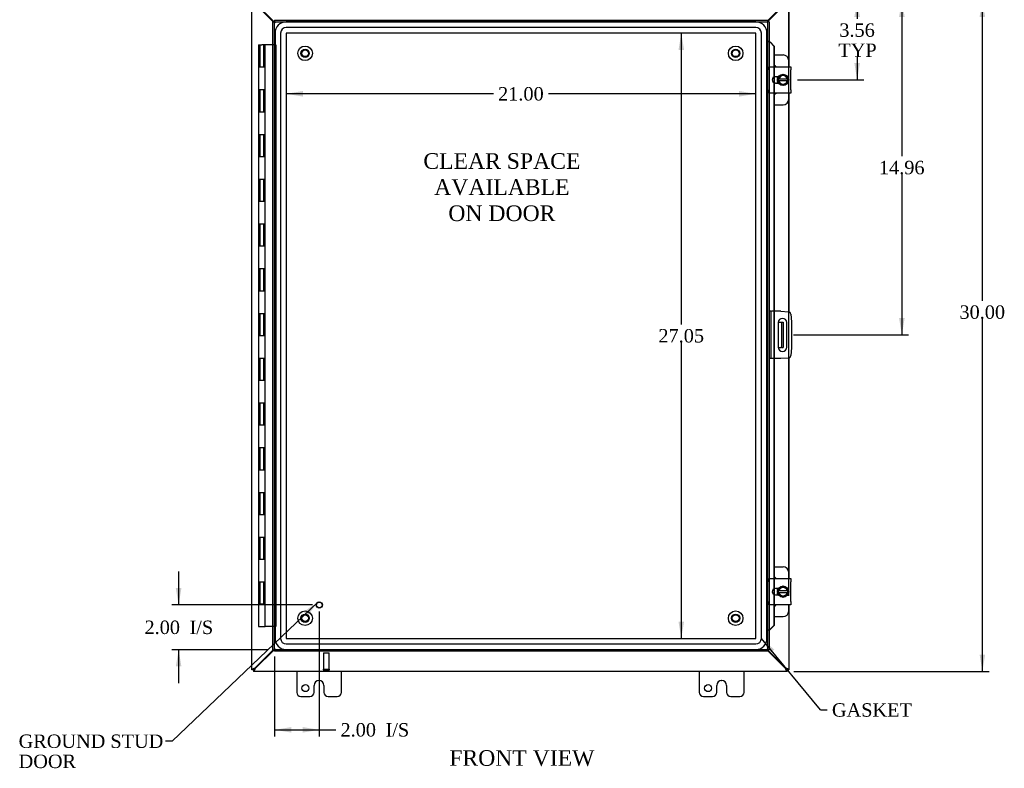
# Model space of a CAD drawing. Header units: inches. Extents: x 8 to 149, y 3 to 99.
# Tile 3 of 8: x 30 to 74, y 26 to 60. Entities that reach past the tile are written whole.
import ezdxf
from ezdxf.enums import TextEntityAlignment as Align

# ---------------------------------------------------------------- set-up
doc = ezdxf.new("R2010")
doc.units = ezdxf.units.IN
doc.header["$MEASUREMENT"] = 0
for name, color, linetype in [('COM40153-1', 7, 'CONTINUOUS'), ('COM40153-2', 7, 'CONTINUOUS'), ('COM42667', 7, 'CONTINUOUS'), ('COM42780', 7, 'CONTINUOUS'), ('COM48441', 7, 'CONTINUOUS'), ('COM70219', 7, 'CONTINUOUS'), ('COM71780-17', 7, 'CONTINUOUS'), ('DEFAULT', 7, 'CONTINUOUS'), ('FET07710', 7, 'CONTINUOUS'), ('HNG10620-26B', 7, 'CONTINUOUS'), ('HNG10620-26C', 7, 'CONTINUOUS'), ('SCC19011', 7, 'CONTINUOUS'), ('SPR20265', 7, 'CONTINUOUS'), ('STD21878', 7, 'CONTINUOUS'), ('STD26094', 7, 'CONTINUOUS'), ('WAF25035', 7, 'CONTINUOUS')]:
    doc.layers.add(name, color=color, linetype=linetype)
doc.styles.add('SEACAD_TIMES_NEW_ROMAN', font='times.ttf')

# ---------------------------------------------------------------- blocks, each defined once
blk = doc.blocks.new('SEANNOT_GROUP2')
at = {"layer": 'DEFAULT', "linetype": 'Continuous'}
blk.add_hatch(color=136, dxfattribs=at).paths.add_polyline_path([(42.963, 33.083), (43.419, 33.691), (42.791, 33.263)])
at = {"layer": 'DEFAULT', "color": 136, "linetype": 'Continuous'}
blk.add_line((36.91, 27.476), (36.61, 27.476), dxfattribs=at)
blk.add_lwpolyline([(36.91, 27.476), (43.419, 33.691)], dxfattribs=at)
at = {"layer": 'DEFAULT', "color": 136, "linetype": 'Continuous', "style": 'SEACAD_TIMES_NEW_ROMAN'}
for s, p in [('GROUND STUD', (30.044, 27.776)), ('DOOR', (30.044, 26.876))]:
    blk.add_text(s, height=0.6, dxfattribs=at).set_placement(p, align=Align.TOP_LEFT)
blk = doc.blocks.new('SEANNOT_GROUP3')
at = {"layer": 'DEFAULT', "linetype": 'Continuous'}
blk.add_hatch(color=136, dxfattribs=at).paths.add_polyline_path([(63.827, 31.573), (63.253, 32.072), (63.634, 31.414)])
at = {"layer": 'DEFAULT', "color": 136, "linetype": 'Continuous'}
blk.add_line((65.896, 28.873), (66.196, 28.873), dxfattribs=at)
blk.add_lwpolyline([(65.896, 28.873), (63.253, 32.072)], dxfattribs=at)
at = {"layer": 'DEFAULT', "color": 136, "linetype": 'Continuous', "style": 'SEACAD_TIMES_NEW_ROMAN'}
blk.add_text('GASKET', height=0.6, dxfattribs=at).set_placement((66.406, 29.173), align=Align.TOP_LEFT)
blk = doc.blocks.new('GDIMGGROUP')
at = {"layer": 'DEFAULT', "linetype": 'Continuous'}
for points in [[(41.227, 64.506), (40.477, 64.381), (41.227, 64.256)], [(63.723, 64.506), (63.723, 64.256), (64.473, 64.381)]]:
    blk.add_hatch(color=136, dxfattribs=at).paths.add_polyline_path(points)
at = {"layer": 'DEFAULT', "color": 136, "linetype": 'Continuous'}
for p, q in [((40.477, 60.825), (40.477, 64.681)), ((51.241, 64.381), (40.477, 64.381)), ((64.473, 64.381), (53.709, 64.381)), ((64.473, 33.967), (64.473, 64.681))]:
    blk.add_line(p, q, dxfattribs=at)
at = {"layer": 'DEFAULT', "color": 136, "linetype": 'Continuous', "style": 'SEACAD_TIMES_NEW_ROMAN'}
blk.add_text('24.00', height=0.6, dxfattribs=at).set_placement((51.451, 64.681), align=Align.TOP_LEFT)
blk = doc.blocks.new('GDIMGGROUP1')
at = {"layer": 'DEFAULT', "linetype": 'Continuous'}
for points in [[(73.257, 59.848), (73.132, 60.598), (73.007, 59.848)], [(73.257, 31.348), (73.007, 31.348), (73.132, 30.598)]]:
    blk.add_hatch(color=136, dxfattribs=at).paths.add_polyline_path(points)
at = {"layer": 'DEFAULT', "color": 136, "linetype": 'Continuous'}
for p, q in [((64.704, 60.598), (73.432, 60.598)), ((73.132, 47.166), (73.132, 60.598)), ((73.132, 30.598), (73.132, 46.356)), ((64.704, 30.598), (73.432, 30.598))]:
    blk.add_line(p, q, dxfattribs=at)
at = {"layer": 'DEFAULT', "color": 136, "linetype": 'Continuous', "style": 'SEACAD_TIMES_NEW_ROMAN'}
blk.add_text('30.00', height=0.6, dxfattribs=at).set_placement((72.108, 46.956), align=Align.TOP_LEFT)
blk = doc.blocks.new('GDIMGGROUP2')
at = {"layer": 'DEFAULT', "linetype": 'Continuous'}
for points in [[(37.072, 34.317), (37.197, 33.567), (37.322, 34.317)], [(37.072, 30.817), (37.322, 30.817), (37.197, 31.567)]]:
    blk.add_hatch(color=136, dxfattribs=at).paths.add_polyline_path(points)
at = {"layer": 'DEFAULT', "color": 136, "linetype": 'Continuous'}
for p, q in [((37.197, 35.067), (37.197, 33.567)), ((43.186, 33.567), (36.897, 33.567)), ((41.186, 31.567), (36.897, 31.567)), ((37.197, 31.567), (37.197, 30.067))]:
    blk.add_line(p, q, dxfattribs=at)
at = {"layer": 'DEFAULT', "color": 136, "linetype": 'Continuous', "style": 'SEACAD_TIMES_NEW_ROMAN'}
for s, p in [('2.00', (35.672, 32.867)), ('I/S', (37.684, 32.867))]:
    blk.add_text(s, height=0.6, dxfattribs=at).set_placement(p, align=Align.TOP_LEFT)
blk = doc.blocks.new('GDIMGGROUP3')
at = {"layer": 'DEFAULT', "linetype": 'Continuous'}
for points in [[(42.236, 27.86), (42.236, 28.11), (41.486, 27.985)], [(42.736, 27.86), (43.486, 27.985), (42.736, 28.11)]]:
    blk.add_hatch(color=136, dxfattribs=at).paths.add_polyline_path(points)
at = {"layer": 'DEFAULT', "color": 136, "linetype": 'Continuous'}
for p, q in [((43.486, 33.267), (43.486, 27.685)), ((41.486, 31.267), (41.486, 27.685)), ((41.486, 27.985), (43.925, 27.985)), ((43.925, 27.985), (44.225, 27.985))]:
    blk.add_line(p, q, dxfattribs=at)
at = {"layer": 'DEFAULT', "color": 136, "linetype": 'Continuous', "style": 'SEACAD_TIMES_NEW_ROMAN'}
for s, p in [('2.00', (44.435, 28.285)), ('I/S', (46.447, 28.285))]:
    blk.add_text(s, height=0.6, dxfattribs=at).set_placement(p, align=Align.TOP_LEFT)
blk = doc.blocks.new('GDIMGGROUP16')
at = {"layer": 'DEFAULT', "linetype": 'Continuous'}
for points in [[(67.658, 59.848), (67.533, 60.598), (67.408, 59.848)], [(67.658, 57.786), (67.408, 57.786), (67.533, 57.036)]]:
    blk.add_hatch(color=136, dxfattribs=at).paths.add_polyline_path(points)
at = {"layer": 'DEFAULT', "color": 136, "linetype": 'Continuous'}
for p, q in [((64.704, 60.598), (67.833, 60.598)), ((67.533, 60.598), (67.533, 59.771)), ((67.533, 58.061), (67.533, 57.036)), ((64.872, 57.036), (67.833, 57.036))]:
    blk.add_line(p, q, dxfattribs=at)
at = {"layer": 'DEFAULT', "color": 136, "linetype": 'Continuous', "style": 'SEACAD_TIMES_NEW_ROMAN'}
for s, p in [('3.56', (66.737, 59.561)), ('TYP', (66.694, 58.661))]:
    blk.add_text(s, height=0.6, dxfattribs=at).set_placement(p, align=Align.TOP_LEFT)
blk = doc.blocks.new('GDIMGGROUP17')
at = {"layer": 'DEFAULT', "linetype": 'Continuous'}
for points in [[(69.657, 59.848), (69.532, 60.598), (69.407, 59.848)], [(69.657, 46.388), (69.407, 46.388), (69.532, 45.638)]]:
    blk.add_hatch(color=136, dxfattribs=at).paths.add_polyline_path(points)
at = {"layer": 'DEFAULT', "color": 136, "linetype": 'Continuous'}
for p, q in [((64.704, 60.598), (69.832, 60.598)), ((69.532, 60.598), (69.532, 53.628)), ((69.532, 52.818), (69.532, 45.638)), ((64.683, 45.638), (69.832, 45.638))]:
    blk.add_line(p, q, dxfattribs=at)
at = {"layer": 'DEFAULT', "color": 136, "linetype": 'Continuous', "style": 'SEACAD_TIMES_NEW_ROMAN'}
blk.add_text('14.96', height=0.6, dxfattribs=at).set_placement((68.508, 53.418), align=Align.TOP_LEFT)
blk = doc.blocks.new('GDIMGGROUP24')
at = {"layer": 'DEFAULT', "linetype": 'Continuous'}
for points in [[(59.546, 58.375), (59.796, 58.375), (59.671, 59.125)], [(59.546, 32.821), (59.671, 32.071), (59.796, 32.821)]]:
    blk.add_hatch(color=136, dxfattribs=at).paths.add_polyline_path(points)
at = {"layer": 'DEFAULT', "color": 136, "linetype": 'Continuous'}
for p, q in [((59.671, 59.125), (59.671, 46.108)), ((59.671, 45.298), (59.671, 32.071))]:
    blk.add_line(p, q, dxfattribs=at)
at = {"layer": 'DEFAULT', "color": 136, "linetype": 'Continuous', "style": 'SEACAD_TIMES_NEW_ROMAN'}
blk.add_text('27.05', height=0.6, dxfattribs=at).set_placement((58.648, 45.898), align=Align.TOP_LEFT)
blk = doc.blocks.new('GDIMGGROUP25')
at = {"layer": 'DEFAULT', "linetype": 'Continuous'}
for points in [[(42.756, 56.537), (42.006, 56.412), (42.756, 56.287)], [(62.254, 56.537), (62.254, 56.287), (63.004, 56.412)]]:
    blk.add_hatch(color=136, dxfattribs=at).paths.add_polyline_path(points)
at = {"layer": 'DEFAULT', "color": 136, "linetype": 'Continuous'}
for p, q in [((51.271, 56.412), (42.006, 56.412)), ((63.004, 56.412), (53.738, 56.412))]:
    blk.add_line(p, q, dxfattribs=at)
at = {"layer": 'DEFAULT', "color": 136, "linetype": 'Continuous', "style": 'SEACAD_TIMES_NEW_ROMAN'}
blk.add_text('21.00', height=0.6, dxfattribs=at).set_placement((51.481, 56.712), align=Align.TOP_LEFT)

msp = doc.modelspace()

# ---------------------------------------------------------------- linework, layer by layer
at = {"layer": 'COM40153-1', "color": 7}
for p, q in [((64.008, 46.2), (64.119, 46.2)), ((64.119, 46.2), (64.155, 46.2)), ((64.155, 46.2), (64.227, 46.2)), ((64.155, 46.2), (64.155, 45.075)), ((64.227, 46.2), (64.227, 45.075)), ((64.008, 45.075), (64.119, 45.075)), ((64.155, 45.075), (64.119, 45.075)), ((64.155, 45.075), (64.227, 45.075))]:
    msp.add_line(p, q, dxfattribs=at)
at = {"layer": 'COM40153-2', "color": 7}
for p, q in [((63.674, 46.7), (63.602, 46.7)), ((63.674, 46.7), (63.674, 44.575)), ((63.674, 46.7), (63.71, 46.7)), ((64.125, 46.7), (63.71, 46.7)), ((64.125, 46.7), (64.459, 46.671)), ((64.572, 46.557), (64.602, 46.223)), ((64.602, 46.223), (64.602, 45.052)), ((64.008, 46.188), (64.008, 45.088)), ((64.383, 45.088), (64.383, 46.188)), ((64.602, 45.052), (64.572, 44.718)), ((63.674, 44.575), (63.602, 44.575)), ((63.71, 44.575), (63.674, 44.575)), ((64.125, 44.575), (63.71, 44.575)), ((64.459, 44.604), (64.125, 44.575))]:
    msp.add_line(p, q, dxfattribs=at)
for centre, radius, start, end in [((64.448, 46.546), 0.125, 5, 85), ((64.196, 46.188), 0.188, 0, 180), ((64.196, 45.088), 0.188, 180, 0), ((64.448, 44.729), 0.125, 275, 355)]:
    msp.add_arc(centre, radius, start, end, dxfattribs=at)
at = {"layer": 'COM42667', "color": 7}
for p, q in [((63.602, 57.481), (63.602, 57.624)), ((63.602, 57.624), (64.572, 57.624)), ((63.602, 57.481), (63.602, 56.59)), ((64.572, 57.624), (64.572, 57.481)), ((64.572, 56.59), (64.572, 57.481)), ((64.017, 57.176), (63.877, 57.176)), ((63.877, 56.895), (64.017, 56.895)), ((63.602, 56.447), (63.602, 56.59)), ((64.572, 56.447), (63.602, 56.447)), ((64.572, 56.59), (64.572, 56.447)), ((63.602, 34.605), (63.602, 34.748)), ((63.602, 34.748), (64.572, 34.748)), ((63.602, 34.605), (63.602, 33.714)), ((64.572, 34.748), (64.572, 34.605)), ((64.572, 33.714), (64.572, 34.605)), ((64.017, 34.3), (63.877, 34.3)), ((63.877, 34.019), (64.017, 34.019)), ((63.602, 33.571), (63.602, 33.714)), ((64.572, 33.571), (63.602, 33.571)), ((64.572, 33.714), (64.572, 33.571))]:
    msp.add_line(p, q, dxfattribs=at)
for centre in [(63.877, 57.036), (63.877, 34.16)]:
    msp.add_arc(centre, 0.14, 90, 270, dxfattribs=at)
at = {"layer": 'COM42780', "color": 7}
for p, q in [((63.826, 58.151), (64.223, 58.151)), ((64.473, 57.624), (64.473, 57.901)), ((63.973, 57.101), (63.973, 57.176)), ((63.973, 56.895), (63.973, 56.967)), ((64.473, 56.17), (64.473, 56.447)), ((63.826, 55.92), (64.223, 55.92)), ((63.826, 35.275), (64.223, 35.275)), ((64.473, 34.748), (64.473, 35.025)), ((63.973, 34.225), (63.973, 34.3)), ((63.973, 34.019), (63.973, 34.091)), ((64.473, 33.294), (64.473, 33.571)), ((63.826, 33.044), (64.223, 33.044))]:
    msp.add_line(p, q, dxfattribs=at)
for centre, start, end in [((64.223, 57.901), 0, 90), ((63.723, 57.464), 39.9324, 65.6695), ((63.723, 56.607), 294.3305, 320.0676), ((64.223, 56.17), 270, 0), ((64.223, 35.025), 0, 90), ((63.723, 34.588), 39.9324, 65.6695), ((63.723, 33.731), 294.3305, 320.0676), ((64.223, 33.294), 270, 0)]:
    msp.add_arc(centre, 0.25, start, end, dxfattribs=at)
at = {"layer": 'COM48441', "color": 7}
for p, q in [((40.477, 30.67), (40.477, 60.525)), ((40.609, 60.447), (41.428, 59.628)), ((40.627, 60.465), (41.464, 59.628)), ((63.529, 59.668), (64.326, 60.465)), ((63.529, 59.632), (64.344, 60.447)), ((64.477, 60.525), (64.477, 57.624)), ((64.477, 56.447), (64.477, 46.668)), ((64.477, 44.607), (64.477, 34.748)), ((64.477, 33.571), (64.477, 30.67)), ((41.428, 31.567), (40.609, 30.748)), ((41.464, 31.567), (40.627, 30.73)), ((64.344, 30.748), (63.529, 31.563)), ((64.326, 30.73), (63.529, 31.527)), ((40.549, 30.67), (40.477, 30.67)), ((40.549, 30.67), (40.585, 30.706)), ((40.549, 30.67), (40.585, 30.706)), ((40.549, 30.67), (40.549, 30.598)), ((64.404, 30.598), (40.549, 30.598)), ((40.609, 30.748), (40.585, 30.731)), ((40.627, 30.73), (40.61, 30.706)), ((64.343, 30.706), (64.326, 30.73)), ((64.369, 30.731), (64.344, 30.748)), ((64.404, 30.67), (64.404, 30.598)), ((64.405, 30.67), (64.477, 30.67))]:
    msp.add_line(p, q, dxfattribs=at)
for points, knots in [([(40.585, 30.731), (40.57, 30.726), (40.556, 30.721), (40.53, 30.711), (40.518, 30.706), (40.498, 30.695), (40.49, 30.69), (40.479, 30.68), (40.477, 30.675), (40.477, 30.67)], [0, 0, 0, 0, 0.25, 0.25, 0.5, 0.5, 0.75, 0.75, 1, 1, 1, 1]), ([(40.585, 30.731), (40.575, 30.721), (40.566, 30.711), (40.552, 30.69), (40.549, 30.68), (40.549, 30.67)], [0, 0, 0, 0, 0.5, 0.5, 1, 1, 1, 1]), ([(40.61, 30.706), (40.605, 30.701), (40.6, 30.696), (40.59, 30.687), (40.585, 30.683), (40.574, 30.677), (40.569, 30.674), (40.559, 30.67), (40.554, 30.67), (40.549, 30.67)], [0, 0, 0, 0, 0.25, 0.25, 0.5, 0.5, 0.75, 0.75, 1, 1, 1, 1]), ([(40.61, 30.706), (40.605, 30.691), (40.6, 30.677), (40.59, 30.651), (40.585, 30.639), (40.574, 30.619), (40.569, 30.611), (40.559, 30.6), (40.554, 30.598), (40.549, 30.598)], [0, 0, 0, 0, 0.25, 0.25, 0.5, 0.5, 0.75, 0.75, 1, 1, 1, 1]), ([(64.404, 30.67), (64.399, 30.67), (64.394, 30.67), (64.384, 30.674), (64.379, 30.677), (64.368, 30.683), (64.363, 30.687), (64.353, 30.696), (64.348, 30.701), (64.343, 30.706)], [0, 0, 0, 0, 0.25, 0.25, 0.5, 0.5, 0.75, 0.75, 1, 1, 1, 1]), ([(64.404, 30.598), (64.399, 30.598), (64.394, 30.6), (64.384, 30.611), (64.379, 30.619), (64.368, 30.639), (64.363, 30.651), (64.353, 30.677), (64.348, 30.691), (64.343, 30.706)], [0, 0, 0, 0, 0.25, 0.25, 0.5, 0.5, 0.75, 0.75, 1, 1, 1, 1]), ([(64.477, 30.67), (64.477, 30.675), (64.474, 30.68), (64.463, 30.69), (64.455, 30.695), (64.435, 30.706), (64.423, 30.711), (64.397, 30.721), (64.383, 30.726), (64.369, 30.731)], [0, 0, 0, 0, 0.25, 0.25, 0.5, 0.5, 0.75, 0.75, 1, 1, 1, 1]), ([(64.405, 30.67), (64.405, 30.68), (64.401, 30.69), (64.387, 30.711), (64.378, 30.721), (64.369, 30.731)], [0, 0, 0, 0, 0.5, 0.5, 1, 1, 1, 1])]:
    msp.add_open_spline(points, degree=3, knots=knots, dxfattribs=at)
at = {"layer": 'COM70219', "color": 7}
for p, q in [((63.003, 59.624), (42.007, 59.624)), ((63.003, 59.623), (42.007, 59.623)), ((41.507, 59.124), (41.507, 32.072)), ((41.508, 59.124), (41.508, 32.072)), ((41.757, 59.124), (41.757, 32.072)), ((42.006, 59.124), (42.006, 32.072)), ((63.003, 59.374), (42.007, 59.374)), ((63.003, 59.125), (42.007, 59.125)), ((42.007, 59.124), (42.007, 32.072)), ((63.003, 59.124), (42.007, 59.124)), ((63.003, 32.072), (63.003, 59.124)), ((63.004, 32.072), (63.004, 59.124)), ((63.253, 32.072), (63.253, 59.124)), ((63.502, 32.072), (63.502, 59.124)), ((63.503, 32.072), (63.503, 59.124)), ((42.007, 32.072), (63.003, 32.072)), ((42.007, 32.071), (63.003, 32.071)), ((42.007, 31.822), (63.003, 31.822)), ((42.007, 31.573), (63.003, 31.573)), ((42.007, 31.572), (63.003, 31.572))]:
    msp.add_line(p, q, dxfattribs=at)
for centre, radius, start, end in [((42.007, 59.124), 0.5, 90, 180), ((42.007, 59.124), 0.499, 90, 180), ((63.003, 59.124), 0.5, 0, 90), ((63.003, 59.124), 0.499, 0, 90), ((42.007, 59.124), 0.25, 90, 180), ((42.007, 59.124), 0.001, 90, 180), ((63.003, 59.124), 0.25, 0, 90), ((63.003, 59.124), 0.001, 0, 90), ((42.007, 32.072), 0.5, 180, 270), ((42.007, 32.072), 0.499, 180, 270), ((42.007, 32.072), 0.25, 180, 270), ((42.007, 32.072), 0.001, 180, 270), ((63.003, 32.072), 0.5, 270, 0), ((63.003, 32.072), 0.001, 270, 0), ((63.003, 32.072), 0.25, 270, 0), ((63.003, 32.072), 0.499, 270, 0)]:
    msp.add_arc(centre, radius, start, end, dxfattribs=at)
at = {"layer": 'COM71780-17', "color": 7}
for p, q in [((41.414, 59.628), (41.486, 59.628)), ((41.414, 31.567), (41.414, 59.628)), ((41.486, 59.7), (41.486, 59.628)), ((41.486, 59.7), (63.529, 59.7)), ((41.486, 59.628), (63.529, 59.628)), ((41.486, 59.628), (41.522, 59.592)), ((41.486, 31.567), (41.486, 59.628)), ((41.486, 59.628), (41.522, 59.592)), ((63.529, 59.628), (63.494, 59.592)), ((63.53, 59.628), (63.494, 59.592)), ((63.529, 59.7), (63.529, 59.628)), ((63.53, 59.628), (63.53, 31.567)), ((63.602, 59.628), (63.53, 59.628)), ((63.602, 59.628), (63.602, 31.567)), ((63.602, 58.753), (63.53, 58.753)), ((63.614, 58.753), (63.602, 58.753)), ((63.624, 58.73), (63.633, 58.73)), ((63.644, 58.717), (63.814, 58.545)), ((63.644, 58.717), (63.656, 58.717)), ((63.656, 58.717), (63.826, 58.545)), ((63.814, 58.545), (63.814, 57.624)), ((63.826, 58.545), (63.814, 58.545)), ((63.826, 58.545), (63.826, 57.624)), ((63.814, 57.624), (63.814, 57.161)), ((63.826, 57.624), (63.826, 57.167)), ((63.814, 57.161), (63.814, 56.91)), ((63.814, 56.91), (63.814, 56.447)), ((63.826, 57.167), (63.826, 56.904)), ((63.826, 56.904), (63.826, 56.447)), ((63.814, 56.447), (63.814, 46.7)), ((63.826, 56.447), (63.826, 46.7)), ((63.814, 46.7), (63.814, 44.575)), ((63.826, 46.7), (63.826, 44.575)), ((63.814, 44.575), (63.814, 34.748)), ((63.826, 44.575), (63.826, 34.748)), ((63.814, 34.748), (63.814, 34.285)), ((63.826, 34.748), (63.826, 34.291)), ((63.814, 34.285), (63.814, 34.034)), ((63.814, 34.034), (63.814, 33.571)), ((63.826, 34.291), (63.826, 34.028)), ((63.826, 34.028), (63.826, 33.571)), ((63.814, 33.571), (63.814, 32.65)), ((63.826, 33.571), (63.826, 32.65)), ((63.814, 32.65), (63.644, 32.478)), ((63.826, 32.65), (63.656, 32.478)), ((63.826, 32.65), (63.814, 32.65)), ((63.602, 32.442), (63.53, 32.442)), ((63.602, 32.442), (63.614, 32.442)), ((63.633, 32.465), (63.624, 32.465)), ((63.644, 32.478), (63.656, 32.478)), ((41.414, 31.567), (41.486, 31.567)), ((41.486, 31.567), (41.522, 31.603)), ((41.486, 31.567), (41.522, 31.603)), ((63.529, 31.567), (41.486, 31.567)), ((41.486, 31.495), (41.486, 31.567)), ((63.529, 31.495), (41.486, 31.495)), ((63.529, 31.567), (63.494, 31.603)), ((63.53, 31.567), (63.494, 31.603)), ((63.529, 31.495), (63.529, 31.567)), ((63.602, 31.567), (63.53, 31.567))]:
    msp.add_line(p, q, dxfattribs=at)
for centre, radius, start, end in [((64.042, 59.804), 1.153, 245.7342, 249.4642), ((63.932, 58.987), 0.395, 216.3142, 223.0054), ((64.042, 59.804), 1.153, 249.4642, 250.458), ((64.042, 31.391), 1.153, 110.5358, 114.2658), ((63.932, 32.208), 0.395, 136.9946, 143.6858), ((64.042, 31.391), 1.153, 109.542, 110.5358)]:
    msp.add_arc(centre, radius, start, end, dxfattribs=at)
at = {"layer": 'FET07710', "color": 7}
for p, q in [((42.477, 30.598), (42.477, 29.66)), ((44.477, 29.66), (44.477, 30.598)), ((60.477, 30.598), (60.477, 29.66)), ((62.477, 29.66), (62.477, 30.598)), ((43.258, 29.66), (43.258, 29.973)), ((43.476, 30.191), (43.477, 30.191)), ((43.695, 29.973), (43.695, 29.66)), ((61.258, 29.66), (61.258, 29.973)), ((61.476, 30.191), (61.477, 30.191)), ((61.695, 29.973), (61.695, 29.66)), ((42.664, 29.473), (43.071, 29.473)), ((43.882, 29.473), (44.289, 29.473)), ((60.664, 29.473), (61.071, 29.473)), ((61.882, 29.473), (62.289, 29.473))]:
    msp.add_line(p, q, dxfattribs=at)
for centre in [(42.867, 29.848), (60.867, 29.848)]:
    msp.add_circle(centre, 0.156, dxfattribs=at)
for centre, radius, start, end in [((43.476, 29.973), 0.218, 90, 180), ((43.477, 29.973), 0.218, 0, 90), ((61.476, 29.973), 0.218, 90, 180), ((61.477, 29.973), 0.218, 0, 90), ((42.664, 29.66), 0.188, 180, 270), ((43.071, 29.66), 0.188, 270, 0), ((43.882, 29.66), 0.188, 180, 270), ((44.289, 29.66), 0.188, 270, 0), ((60.664, 29.66), 0.188, 180, 270), ((61.071, 29.66), 0.188, 270, 0), ((61.882, 29.66), 0.188, 180, 270), ((62.289, 29.66), 0.188, 270, 0)]:
    msp.add_arc(centre, radius, start, end, dxfattribs=at)
at = {"layer": 'HNG10620-26B', "color": 7}
for p, q in [((40.916, 57.598), (40.762, 57.598)), ((40.762, 57.598), (40.762, 56.598)), ((40.762, 56.598), (40.916, 56.598)), ((40.916, 55.598), (40.762, 55.598)), ((40.762, 55.598), (40.762, 54.598)), ((40.762, 54.598), (40.916, 54.598)), ((40.916, 53.598), (40.762, 53.598)), ((40.762, 53.598), (40.762, 52.598)), ((40.762, 52.598), (40.916, 52.598)), ((40.916, 51.598), (40.762, 51.598)), ((40.762, 51.598), (40.762, 50.598)), ((40.762, 50.598), (40.916, 50.598)), ((40.916, 49.598), (40.762, 49.598)), ((40.762, 49.598), (40.762, 48.598)), ((40.762, 48.598), (40.916, 48.598)), ((40.916, 47.598), (40.762, 47.598)), ((40.762, 47.598), (40.762, 46.598)), ((40.762, 46.598), (40.916, 46.598)), ((40.916, 45.598), (40.762, 45.598)), ((40.762, 45.598), (40.762, 44.598)), ((40.762, 44.598), (40.916, 44.598)), ((40.916, 43.598), (40.762, 43.598)), ((40.762, 43.598), (40.762, 42.598)), ((40.762, 42.598), (40.916, 42.598)), ((40.916, 41.598), (40.762, 41.598)), ((40.762, 41.598), (40.762, 40.598)), ((40.762, 40.598), (40.916, 40.598)), ((40.916, 39.598), (40.762, 39.598)), ((40.762, 39.598), (40.762, 38.598)), ((40.762, 38.598), (40.916, 38.598)), ((40.916, 37.598), (40.762, 37.598)), ((40.762, 37.598), (40.762, 36.598)), ((40.762, 36.598), (40.916, 36.598)), ((40.916, 35.598), (40.762, 35.598)), ((40.762, 35.598), (40.762, 34.598)), ((40.762, 34.598), (40.916, 34.598)), ((40.916, 33.598), (40.762, 33.598)), ((40.762, 33.598), (40.762, 32.598)), ((40.762, 32.598), (41.069, 32.598))]:
    msp.add_line(p, q, dxfattribs=at)
at = {"layer": 'HNG10620-26C', "color": 7}
for p, q in [((40.762, 58.598), (40.916, 58.598)), ((40.762, 58.598), (40.762, 57.598)), ((40.822, 58.598), (40.822, 57.598)), ((41.414, 58.598), (40.916, 58.598)), ((40.998, 58.598), (40.998, 57.598)), ((41.009, 57.598), (41.009, 58.598)), ((41.052, 58.598), (41.052, 57.598)), ((41.069, 57.598), (41.069, 58.598)), ((41.457, 58.598), (41.414, 58.598)), ((41.486, 58.598), (41.457, 58.598)), ((41.486, 58.598), (41.546, 58.598)), ((41.546, 58.598), (41.546, 32.598)), ((40.916, 57.598), (40.762, 57.598)), ((41.069, 57.598), (40.916, 57.598)), ((41.069, 56.598), (41.069, 57.598)), ((40.762, 56.598), (40.916, 56.598)), ((40.762, 56.598), (40.762, 55.598)), ((40.822, 56.598), (40.822, 55.598)), ((40.916, 56.598), (41.069, 56.598)), ((40.998, 56.598), (40.998, 55.598)), ((41.009, 55.598), (41.009, 56.598)), ((41.052, 56.598), (41.052, 55.598)), ((41.069, 55.598), (41.069, 56.598)), ((40.916, 55.598), (40.762, 55.598)), ((41.069, 55.598), (40.916, 55.598)), ((41.069, 54.598), (41.069, 55.598)), ((40.762, 54.598), (40.916, 54.598)), ((40.762, 54.598), (40.762, 53.598)), ((40.822, 54.598), (40.822, 53.598)), ((40.916, 54.598), (41.069, 54.598)), ((40.998, 54.598), (40.998, 53.598)), ((41.009, 53.598), (41.009, 54.598)), ((41.052, 54.598), (41.052, 53.598)), ((41.069, 53.598), (41.069, 54.598)), ((40.916, 53.598), (40.762, 53.598)), ((41.069, 53.598), (40.916, 53.598)), ((41.069, 52.598), (41.069, 53.598)), ((40.762, 52.598), (40.916, 52.598)), ((40.762, 52.598), (40.762, 51.598)), ((40.822, 52.598), (40.822, 51.598)), ((40.916, 52.598), (41.069, 52.598)), ((40.998, 52.598), (40.998, 51.598)), ((41.009, 51.598), (41.009, 52.598)), ((41.052, 52.598), (41.052, 51.598)), ((41.069, 51.598), (41.069, 52.598)), ((40.916, 51.598), (40.762, 51.598)), ((41.069, 51.598), (40.916, 51.598)), ((41.069, 50.598), (41.069, 51.598)), ((40.762, 50.598), (40.916, 50.598)), ((40.762, 50.598), (40.762, 49.598)), ((40.822, 50.598), (40.822, 49.598)), ((40.916, 50.598), (41.069, 50.598)), ((40.998, 50.598), (40.998, 49.598)), ((41.009, 49.598), (41.009, 50.598)), ((41.052, 50.598), (41.052, 49.598)), ((41.069, 49.598), (41.069, 50.598)), ((40.916, 49.598), (40.762, 49.598)), ((41.069, 49.598), (40.916, 49.598)), ((41.069, 48.598), (41.069, 49.598)), ((40.762, 48.598), (40.916, 48.598)), ((40.762, 48.598), (40.762, 47.598)), ((40.822, 48.598), (40.822, 47.598)), ((40.916, 48.598), (41.069, 48.598)), ((40.998, 48.598), (40.998, 47.598)), ((41.009, 47.598), (41.009, 48.598)), ((41.052, 48.598), (41.052, 47.598)), ((41.069, 47.598), (41.069, 48.598)), ((40.916, 47.598), (40.762, 47.598)), ((41.069, 47.598), (40.916, 47.598)), ((41.069, 46.598), (41.069, 47.598)), ((40.762, 46.598), (40.916, 46.598)), ((40.762, 46.598), (40.762, 45.598)), ((40.822, 46.598), (40.822, 45.598)), ((40.916, 46.598), (41.069, 46.598)), ((40.998, 46.598), (40.998, 45.598)), ((41.009, 45.598), (41.009, 46.598)), ((41.052, 46.598), (41.052, 45.598)), ((41.069, 45.598), (41.069, 46.598)), ((40.916, 45.598), (40.762, 45.598)), ((41.069, 45.598), (40.916, 45.598)), ((41.069, 44.598), (41.069, 45.598)), ((40.762, 44.598), (40.916, 44.598)), ((40.762, 44.598), (40.762, 43.598)), ((40.822, 44.598), (40.822, 43.598)), ((40.916, 44.598), (41.069, 44.598)), ((40.998, 44.598), (40.998, 43.598)), ((41.009, 43.598), (41.009, 44.598)), ((41.052, 44.598), (41.052, 43.598)), ((41.069, 43.598), (41.069, 44.598)), ((40.916, 43.598), (40.762, 43.598)), ((41.069, 43.598), (40.916, 43.598)), ((41.069, 42.598), (41.069, 43.598)), ((40.762, 42.598), (40.916, 42.598)), ((40.762, 42.598), (40.762, 41.598)), ((40.822, 42.598), (40.822, 41.598)), ((40.916, 42.598), (41.069, 42.598)), ((40.998, 42.598), (40.998, 41.598)), ((41.009, 41.598), (41.009, 42.598)), ((41.052, 42.598), (41.052, 41.598)), ((41.069, 41.598), (41.069, 42.598)), ((40.916, 41.598), (40.762, 41.598)), ((41.069, 41.598), (40.916, 41.598)), ((41.069, 40.598), (41.069, 41.598)), ((40.762, 40.598), (40.916, 40.598)), ((40.762, 40.598), (40.762, 39.598)), ((40.822, 40.598), (40.822, 39.598)), ((40.916, 40.598), (41.069, 40.598)), ((40.998, 40.598), (40.998, 39.598)), ((41.009, 39.598), (41.009, 40.598)), ((41.052, 40.598), (41.052, 39.598)), ((41.069, 39.598), (41.069, 40.598)), ((40.916, 39.598), (40.762, 39.598)), ((41.069, 39.598), (40.916, 39.598)), ((41.069, 38.598), (41.069, 39.598)), ((40.762, 38.598), (40.916, 38.598)), ((40.762, 38.598), (40.762, 37.598)), ((40.822, 38.598), (40.822, 37.598)), ((40.916, 38.598), (41.069, 38.598)), ((40.998, 38.598), (40.998, 37.598)), ((41.009, 37.598), (41.009, 38.598)), ((41.052, 38.598), (41.052, 37.598)), ((41.069, 37.598), (41.069, 38.598)), ((40.916, 37.598), (40.762, 37.598)), ((41.069, 37.598), (40.916, 37.598)), ((41.069, 36.598), (41.069, 37.598)), ((40.762, 36.598), (40.916, 36.598)), ((40.762, 36.598), (40.762, 35.598)), ((40.822, 36.598), (40.822, 35.598)), ((40.916, 36.598), (41.069, 36.598)), ((40.998, 36.598), (40.998, 35.598)), ((41.009, 35.598), (41.009, 36.598)), ((41.052, 36.598), (41.052, 35.598)), ((41.069, 35.598), (41.069, 36.598)), ((40.916, 35.598), (40.762, 35.598)), ((41.069, 35.598), (40.916, 35.598)), ((41.069, 34.598), (41.069, 35.598)), ((40.762, 34.598), (40.916, 34.598)), ((40.762, 34.598), (40.762, 33.598)), ((40.822, 34.598), (40.822, 33.598)), ((40.916, 34.598), (41.069, 34.598)), ((40.998, 34.598), (40.998, 33.598)), ((41.009, 33.598), (41.009, 34.598)), ((41.052, 34.598), (41.052, 33.598)), ((41.069, 33.598), (41.069, 34.598)), ((40.916, 33.598), (40.762, 33.598)), ((41.069, 33.598), (40.916, 33.598)), ((41.069, 32.598), (41.069, 33.598)), ((41.414, 32.598), (41.069, 32.598)), ((41.457, 32.598), (41.414, 32.598)), ((41.486, 32.598), (41.457, 32.598)), ((41.486, 32.598), (41.546, 32.598))]:
    msp.add_line(p, q, dxfattribs=at)
at = {"layer": 'SCC19011', "color": 7}
for p, q in [((64.223, 57.277), (64.008, 57.144)), ((64.438, 57.144), (64.223, 57.277)), ((64.008, 57.144), (64.008, 57.07)), ((64.008, 57.07), (64.008, 57.002)), ((64.029, 57.07), (64.008, 57.07)), ((64.008, 57.002), (64.008, 56.927)), ((64.008, 57.002), (64.029, 57.002)), ((64.008, 56.927), (64.223, 56.795)), ((64.039, 57.07), (64.029, 57.07)), ((64.029, 57.002), (64.039, 57.002)), ((64.408, 57.07), (64.039, 57.07)), ((64.039, 57.002), (64.408, 57.002)), ((64.223, 56.795), (64.438, 56.927)), ((64.418, 57.07), (64.408, 57.07)), ((64.408, 57.002), (64.418, 57.002)), ((64.438, 57.07), (64.418, 57.07)), ((64.418, 57.002), (64.438, 57.002)), ((64.438, 57.07), (64.438, 57.144)), ((64.438, 57.002), (64.438, 57.07)), ((64.438, 56.927), (64.438, 57.002)), ((64.223, 34.401), (64.008, 34.268)), ((64.438, 34.268), (64.223, 34.401)), ((64.008, 34.268), (64.008, 34.194)), ((64.008, 34.194), (64.008, 34.126)), ((64.029, 34.194), (64.008, 34.194)), ((64.008, 34.126), (64.008, 34.051)), ((64.008, 34.126), (64.029, 34.126)), ((64.008, 34.051), (64.223, 33.919)), ((64.039, 34.194), (64.029, 34.194)), ((64.029, 34.126), (64.039, 34.126)), ((64.408, 34.194), (64.039, 34.194)), ((64.039, 34.126), (64.408, 34.126)), ((64.223, 33.919), (64.438, 34.051)), ((64.418, 34.194), (64.408, 34.194)), ((64.408, 34.126), (64.418, 34.126)), ((64.438, 34.194), (64.418, 34.194)), ((64.418, 34.126), (64.438, 34.126)), ((64.438, 34.194), (64.438, 34.268)), ((64.438, 34.126), (64.438, 34.194)), ((64.438, 34.051), (64.438, 34.126))]:
    msp.add_line(p, q, dxfattribs=at)
for centre, start, end in [((64.223, 57.036), 10.4474, 169.5526), ((64.223, 57.036), 190.4474, 349.5526), ((64.223, 34.16), 10.4474, 169.5526), ((64.223, 34.16), 190.4474, 349.5526)]:
    msp.add_arc(centre, 0.188, start, end, dxfattribs=at)
at = {"layer": 'SPR20265', "color": 7}
for points, knots in [([(64.005, 57.177), (63.993, 57.158), (63.971, 57.111), (63.958, 57.032), (63.972, 56.951), (63.995, 56.909), (64.005, 56.894)], [0.95809881, 0.95809881, 0.95809881, 0.95809881, 0.9661238, 0.97598802, 0.98694613, 0.99365696, 0.99365696, 0.99365696, 0.99365696]), ([(63.999, 57.15), (63.99, 57.133), (63.972, 57.085), (63.967, 57.002), (63.989, 56.934), (64.009, 56.901), (64.013, 56.894)], [0.77118837, 0.77118837, 0.77118837, 0.77118837, 0.77798983, 0.7890906, 0.80019147, 0.80289251, 0.80289251, 0.80289251, 0.80289251]), ([(64.005, 34.301), (63.993, 34.282), (63.971, 34.235), (63.958, 34.156), (63.972, 34.075), (63.995, 34.033), (64.005, 34.018)], [0.95809881, 0.95809881, 0.95809881, 0.95809881, 0.9661238, 0.97598802, 0.98694613, 0.99365696, 0.99365696, 0.99365696, 0.99365696]), ([(63.999, 34.274), (63.99, 34.257), (63.972, 34.209), (63.967, 34.126), (63.989, 34.058), (64.009, 34.025), (64.013, 34.018)], [0.77118837, 0.77118837, 0.77118837, 0.77118837, 0.77798983, 0.7890906, 0.80019147, 0.80289251, 0.80289251, 0.80289251, 0.80289251])]:
    msp.add_open_spline(points, degree=3, knots=knots, dxfattribs=at)
at = {"layer": 'STD21878', "color": 7}
for p, q in [((43.674, 31.42), (43.924, 31.42)), ((43.674, 31.42), (43.674, 30.701)), ((43.924, 30.701), (43.924, 31.42)), ((43.658, 30.701), (43.939, 30.701)), ((43.658, 30.701), (43.658, 30.67)), ((43.658, 30.67), (43.939, 30.67)), ((43.939, 30.67), (43.939, 30.701))]:
    msp.add_line(p, q, dxfattribs=at)
for radius in [0.141, 0.125]:
    msp.add_circle((43.486, 33.567), radius, dxfattribs=at)
at = {"layer": 'STD26094', "color": 7}
for centre, radius in [((42.852, 58.223), 0.325), ((42.852, 58.223), 0.188), ((42.852, 58.223), 0.165), ((42.852, 58.223), 0.15), ((62.102, 58.223), 0.325), ((62.102, 58.223), 0.188), ((62.102, 58.223), 0.165), ((62.102, 58.223), 0.15), ((42.852, 32.973), 0.325), ((42.852, 32.973), 0.188), ((42.852, 32.973), 0.165), ((42.852, 32.973), 0.15), ((62.102, 32.973), 0.325), ((62.102, 32.973), 0.188), ((62.102, 32.973), 0.165), ((62.102, 32.973), 0.15)]:
    msp.add_circle(centre, radius, dxfattribs=at)
at = {"layer": 'WAF25035', "color": 7}
for centre in [(64.223, 57.036), (64.223, 34.16)]:
    msp.add_circle(centre, 0.25, dxfattribs=at)

# ---------------------------------------------------------------- block references
at = {"layer": 'DEFAULT', "color": 7}
for name in ['GDIMGGROUP', 'GDIMGGROUP17', 'GDIMGGROUP1', 'GDIMGGROUP16', 'GDIMGGROUP24', 'GDIMGGROUP25', 'GDIMGGROUP2', 'SEANNOT_GROUP2', 'GDIMGGROUP3', 'SEANNOT_GROUP3']:
    msp.add_blockref(name, (0, 0), dxfattribs=at)

# ---------------------------------------------------------------- texts
at = {"layer": 'DEFAULT', "color": 7, "style": 'SEACAD_TIMES_NEW_ROMAN'}
msp.add_text('FRONT VIEW', height=0.7, dxfattribs=at).set_placement((49.298, 27.076), align=Align.TOP_LEFT)
at = {"layer": 'DEFAULT', "color": 7, "insert": (51.65, 53.759), "char_height": 0.7, "width": 7.22078, "attachment_point": 2}
msp.add_mtext('{\\fTimes New Roman|b0||i0||c0|p34;\\C7;\\H0.7;\\W1.;CLEAR SPACE \\P}{\\fTimes New Roman|b0||i0||c0|p34;\\C7;\\H0.7;\\W1.;AVAILABLE \\P}{\\fTimes New Roman|b0||i0||c0|p34;\\C7;\\H0.7;\\W1.;ON DOOR}', dxfattribs=at)

doc.saveas('drawing.dxf')
